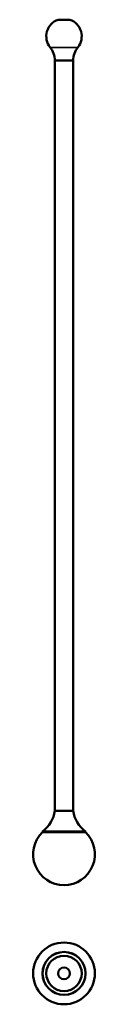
# Model space of a CAD drawing. Header units: millimetres. Extents: x 224 to 575, y 28 to 570.
# Tile 1 of 2: x 224 to 258, y 28 to 570. Entities that reach past the tile are written whole.
import ezdxf

# ---------------------------------------------------------------- set-up
doc = ezdxf.new("R2010")
doc.units = ezdxf.units.MM
doc.header["$LTSCALE"] = 2
doc.layers.add('Visibile (ISO)', color=7, linetype='Continuous', lineweight=50)
doc.layers.add('Visibile sottile (ISO)', color=7, linetype='Continuous', lineweight=35)

msp = doc.modelspace()

# ---------------------------------------------------------------- linework, layer by layer
at = {"layer": 'Visibile (ISO)'}
for p, q in [((237.77, 569.98), (244.27, 569.98)), ((236.02, 547.54), (246.02, 547.54)), ((236.02, 134.54), (236.02, 547.54)), ((236.02, 547.54), (246.02, 547.54)), ((246.02, 134.54), (246.02, 547.54)), ((246.02, 134.54), (236.02, 134.54)), ((246.02, 134.54), (236.02, 134.54)), ((229.18, 122.84), (252.86, 122.84)), ((229.22, 123.14), (252.82, 123.14)), ((229.22, 123.14), (229.22, 122.84)), ((229.22, 122.84), (252.82, 122.84)), ((252.82, 123.14), (252.82, 122.84))]:
    msp.add_line(p, q, dxfattribs=at)
for radius in [17, 11.84, 11.8, 9.75, 3.25]:
    msp.add_circle((241.02, 45), radius, dxfattribs=at)
for centre, radius, start, end in [((241.02, 560.79), 9.75, 109.464, 218.2696), ((241.02, 560.79), 9.75, 321.7304, 70.536), ((223.63, 547.08), 12.39, 2.1523, 38.2696), ((258.4, 547.08), 12.39, 141.7304, 177.8477), ((218.65, 137.17), 17.56, 306.9833, 351.3853), ((263.39, 137.17), 17.56, 188.6147, 233.0167), ((241.02, 110.64), 17, 134.1394, 45.8606)]:
    msp.add_arc(centre, radius, start, end, dxfattribs=at)
at = {"layer": 'Visibile sottile (ISO)'}
msp.add_line((248.67, 554.75), (233.36, 554.75), dxfattribs=at)

doc.saveas('drawing.dxf')
